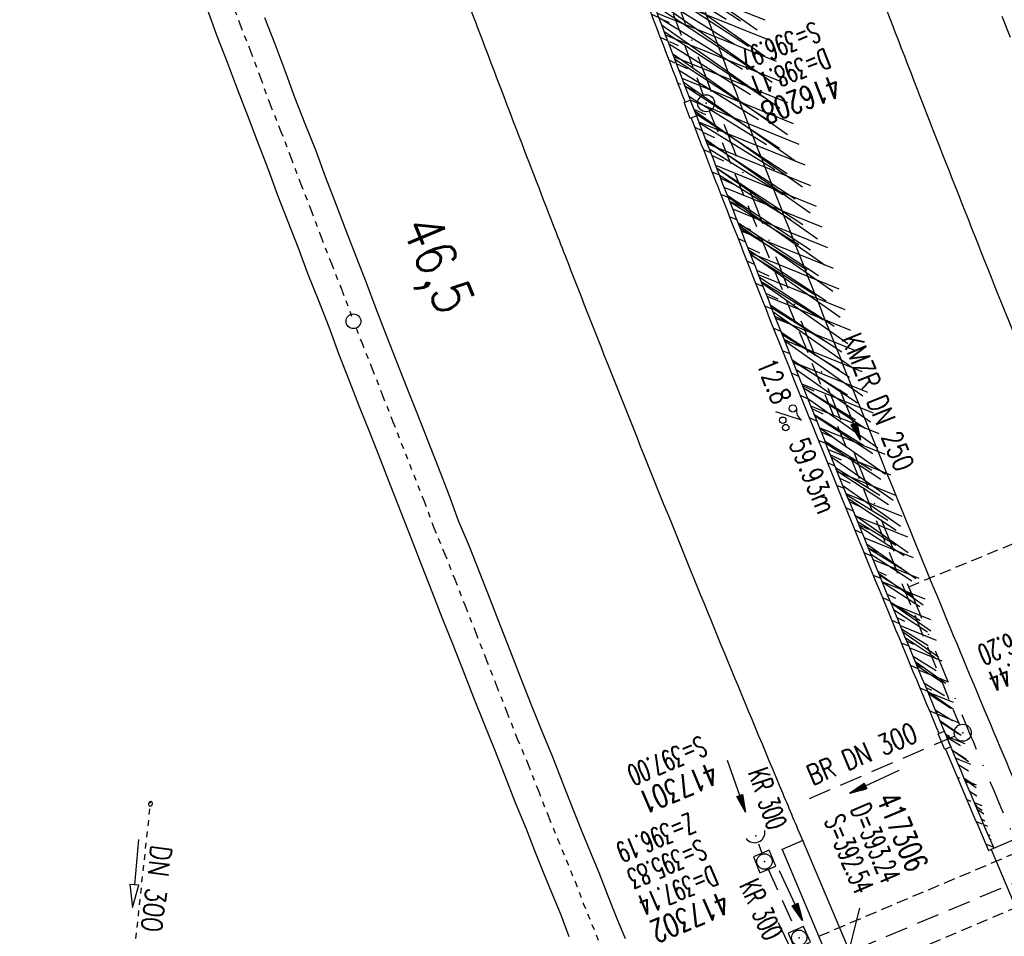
# Model space of a CAD drawing. Extents: x 447882 to 448688, y 437766 to 439043.
# Tile 19 of 50: x 448183 to 448270, y 438382 to 438463. Entities that reach past the tile are written whole.
import ezdxf
from ezdxf.enums import TextEntityAlignment as Align

# ---------------------------------------------------------------- set-up
doc = ezdxf.new("R2010")
doc.units = 0
doc.header["$LTSCALE"] = 2
doc.header["$MEASUREMENT"] = 0
for name, pattern in [('ACAD_ISO10W100W', [0.5, 0.25, -0.25]), ('AUSGEZOGEN', [0]), ('GESTRICH-X2', [1.5, 1, -0.5]), ('GESTRICHELT', [0.75, 0.5, -0.25]), ('STRICHLINIEX2', [0.5, 0.25, -0.25]), ('STRICHPT-X3', [3, 1.5, -0.75, 0, -0.75])]:
    doc.linetypes.add(name, pattern=pattern)
doc.layers.get('0').update_dxf_attribs({"linetype": 'AUSGEZOGEN'})
for name, color, linetype in [('ACHSE', 250, 'STRICHPT-X3'), ('Bahnachse', 7, 'CONTINUOUS'), ('BAUWO', 250, 'CONTINUOUS'), ('BAUWU', 250, 'GESTRICHELT'), ('FBR', 8, 'CONTINUOUS'), ('Gleisachsen', 7, 'CONTINUOUS'), ('HEKTOM', 250, 'GESTRICHELT'), ('KANAL', 7, 'GESTRICH-X2'), ('PFEIL', 7, 'CONTINUOUS'), ('PKT', 7, 'CONTINUOUS'), ('SCHACHTNR', 6, 'CONTINUOUS'), ('SCHLITZRINNE', 8, 'AUSGEZOGEN'), ('SCHSYMBOL', 7, 'AUSGEZOGEN'), ('TEXTO', 4, 'CONTINUOUS'), ('TEXTU', 4, 'CONTINUOUS'), ('Wegdurchlässe', 15, 'CONTINUOUS')]:
    doc.layers.add(name, color=color, linetype=linetype)
doc.styles.add('ROMANS', font='romans.shx', dxfattribs={"width": 0.8})

# ---------------------------------------------------------------- blocks, each defined once
blk = doc.blocks.new('GST')
at = {"color": 0}
blk.add_circle((0, 0), 0.75, dxfattribs=at)
blk.add_point((0, 0), dxfattribs=at)
blk = doc.blocks.new('PROM')
blk.add_line((1.566, 1.817), (0.019, 0.015))
for centre, radius in [((0.317, 1.51), 0.317), ((0.943, 0.291), 0.283), ((1.645, 0.287), 0.283)]:
    blk.add_circle(centre, radius)
blk.add_arc((0.992, 2.682), 1.033, 239.14139, 303.35492)
blk = doc.blocks.new('PFEIL2')
at = {"color": 0}
for p, q in [((0.88, 0.002), (-2.401, -0.012)), ((0.881, -0.271), (0.879, 0.276)), ((0.879, 0.276), (2.429, 0.009)), ((0.911, 0.27), (0.879, 0.265)), ((0.965, 0.261), (0.879, 0.246)), ((1.019, 0.252), (0.879, 0.228)), ((1.073, 0.242), (0.879, 0.209)), ((1.127, 0.233), (0.879, 0.191)), ((1.181, 0.224), (0.879, 0.172)), ((1.235, 0.214), (0.879, 0.154)), ((1.289, 0.205), (0.879, 0.135)), ((1.343, 0.196), (0.879, 0.117)), ((1.397, 0.187), (0.879, 0.098)), ((1.451, 0.177), (0.879, 0.08)), ((1.505, 0.168), (0.879, 0.061)), ((1.559, 0.159), (0.88, 0.043)), ((1.613, 0.149), (0.88, 0.024)), ((1.668, 0.14), (0.88, 0.006)), ((1.722, 0.131), (0.88, -0.013)), ((1.776, 0.121), (0.88, -0.031)), ((1.83, 0.112), (0.88, -0.05)), ((1.884, 0.103), (0.88, -0.068)), ((1.938, 0.094), (0.88, -0.087)), ((1.992, 0.084), (0.88, -0.105)), ((2.046, 0.075), (0.88, -0.124)), ((2.1, 0.066), (0.88, -0.142)), ((2.154, 0.056), (0.88, -0.161)), ((2.208, 0.047), (0.88, -0.179)), ((2.262, 0.038), (0.881, -0.198)), ((2.316, 0.029), (0.881, -0.216)), ((2.37, 0.019), (0.881, -0.235)), ((2.424, 0.01), (0.881, -0.253)), ((2.429, 0.009), (0.881, -0.271))]:
    blk.add_line(p, q, dxfattribs=at)
blk = doc.blocks.new('20')
blk.add_lwpolyline([(-0.754, -0.751), (0.754, -0.751), (0.754, 0.75), (-0.754, 0.75)], close=True)
blk.add_circle((0, 0), 0.676)
blk.add_point((0, 0))
blk = doc.blocks.new('42')
at = {"color": 0}
blk.add_arc((-0.025, -0.311), 0.91, 12.5363, 167.4637, dxfattribs=at)
blk.add_point((0, 0), dxfattribs=at)

msp = doc.modelspace()

# ---------------------------------------------------------------- hatches: boundary and pattern name
at = {"layer": 'SCHLITZRINNE'}
h = msp.add_hatch(dxfattribs=at)
h.set_pattern_fill('_USER', color=256, scale=1.5, angle=45, style=0, pattern_type=0)
h.set_pattern_definition([(324.8574, (448134.7023, 438851.6164), (0.86342, 1.226583), [])])
edge = h.paths.add_edge_path()
edge.add_line((448125.443, 438906.454), (448125.936, 438906.533))
edge.add_line((448125.936, 438906.533), (448126.04, 438905.88))
edge.add_arc((261507.524, 409202.339), 188967.645, 9.03995391, 9.04374407, ccw=False)
edge.add_line((448128.005, 438893.535), (448131.933, 438868.846))
edge.add_line((448131.933, 438868.846), (448133.254, 438860.539))
edge.add_arc((449371.197, 439057.494), 1253.513, 189.039943, 189.277818)
edge.add_arc((454072.816, 439825.545), 6017.453, 189.2778182, 189.3863877)
edge.add_arc((449284.377, 439033.993), 1164.031, 189.386388, 189.87641)
edge.add_arc((450764.431, 439291.676), 2666.349, 189.87641, 190.200181)
edge.add_arc((449881.193, 439132.753), 1768.927, 190.200181, 190.588964)
edge.add_arc((450188.848, 439190.268), 2081.912, 190.588964, 190.947332)
edge.add_arc((450096.336, 439172.374), 1987.685, 190.947332, 191.307685)
edge.add_arc((450103.529, 439173.812), 1995.02, 191.307685, 191.667375)
edge.add_arc((450113.912, 439175.956), 2005.623, 191.667375, 192.024165)
edge.add_arc((450128.354, 439179.032), 2020.389, 192.024165, 192.37965)
edge.add_arc((450121.636, 439177.558), 2013.511, 192.37965, 192.73712)
edge.add_arc((450090.705, 439170.566), 1981.8, 192.73712, 193.097438)
edge.add_arc((450089.716, 439170.336), 1980.784, 193.097438, 193.45758)
edge.add_arc((450128.145, 439179.532), 2020.298, 193.45758, 193.814181)
edge.add_arc((450131.046, 439180.245), 2023.285, 193.814181, 194.170205)
edge.add_arc((450093.866, 439170.858), 1984.938, 194.170205, 194.529652)
edge.add_arc((450094.254, 439170.958), 1985.339, 194.529652, 194.889491)
edge.add_arc((450121.506, 439178.204), 2013.538, 194.889491, 195.246802)
edge.add_arc((450124.649, 439179.061), 2016.795, 195.246802, 195.602873)
edge.add_arc((450111.382, 439175.356), 2003.021, 195.602873, 195.960167)
edge.add_arc((450101.557, 439172.546), 1992.802, 195.960167, 196.3197)
edge.add_arc((450106.363, 439173.953), 1997.81, 196.3197, 196.678782)
edge.add_arc((450107.837, 439174.395), 1999.349, 196.678782, 197.03752)
edge.add_arc((450104.436, 439173.352), 1995.791, 197.03752, 197.396578)
edge.add_arc((450113.998, 439176.348), 2005.812, 197.396578, 197.753665)
edge.add_arc((450121.006, 439178.592), 2013.17, 197.753665, 198.110098)
edge.add_arc((450117.03, 439177.292), 2008.988, 198.110098, 198.467563)
edge.add_arc((450103.872, 439172.898), 1995.115, 198.467563, 198.826268)
edge.add_arc((450099.455, 439171.391), 1990.448, 198.826268, 199.185784)
edge.add_arc((450113.542, 439176.293), 2005.364, 199.185784, 199.54396)
edge.add_arc((450116.79, 439177.446), 2008.81, 199.54396, 199.90126)
edge.add_arc((450108.06, 439174.286), 1999.526, 199.90126, 200.259389)
edge.add_arc((450108.407, 439174.414), 1999.896, 200.259389, 200.617742)
edge.add_arc((450110.76, 439175.299), 2002.409, 200.617742, 200.975871)
edge.add_arc((450111.887, 439175.731), 2003.616, 200.975871, 201.333691)
edge.add_arc((450111.742, 439175.674), 2003.46, 201.333691, 201.691524)
edge.add_arc((450110.583, 439175.213), 2002.213, 201.691524, 202.04953)
edge.add_arc((450111.609, 439175.629), 2003.32, 202.04953, 202.407437)
edge.add_arc((450109.603, 439174.802), 2001.151, 202.407437, 202.765839)
edge.add_arc((450106.414, 439173.464), 1997.693, 202.765839, 203.100071)
edge.add_line((448125.443, 438906.454), (448125.547, 438905.801))
edge.add_arc((261507.369, 409202.315), 188967.302, 9.03995391, 9.04374407, ccw=False)
edge.add_line((448127.511, 438893.456), (448131.439, 438868.767))
edge.add_line((448131.439, 438868.767), (448132.715, 438860.746))
h = msp.add_hatch(dxfattribs=at)
h.set_pattern_fill('_USER', color=256, scale=1.5, angle=45, style=0, pattern_type=0)
h.set_pattern_definition([(326.72764, (448148.0771, 438778.445), (0.822929, 1.254108), [])])
edge = h.paths.add_edge_path()
edge.add_line((448125.936, 438906.533), (448126.04, 438905.88))
edge.add_arc((261507.524, 409202.339), 188967.645, 9.03995391, 9.04374407, ccw=False)
edge.add_line((448128.005, 438893.535), (448131.933, 438868.846))
edge.add_line((448131.933, 438868.846), (448133.254, 438860.539))
edge.add_arc((449371.197, 439057.494), 1253.513, 189.039943, 189.277818)
edge.add_arc((454072.816, 439825.545), 6017.453, 189.2778182, 189.3863877)
edge.add_arc((449284.377, 439033.993), 1164.031, 189.386388, 189.87641)
edge.add_arc((450764.431, 439291.676), 2666.349, 189.87641, 190.200181)
edge.add_arc((449881.193, 439132.753), 1768.927, 190.200181, 190.588964)
edge.add_arc((450188.848, 439190.268), 2081.912, 190.588964, 190.947332)
edge.add_arc((450096.336, 439172.374), 1987.685, 190.947332, 191.307685)
edge.add_arc((450103.529, 439173.812), 1995.02, 191.307685, 191.667375)
edge.add_arc((450113.912, 439175.956), 2005.623, 191.667375, 192.024165)
edge.add_arc((450128.354, 439179.032), 2020.389, 192.024165, 192.37965)
edge.add_arc((450121.636, 439177.558), 2013.511, 192.37965, 192.73712)
edge.add_arc((450090.705, 439170.566), 1981.8, 192.73712, 193.097438)
edge.add_arc((450089.716, 439170.336), 1980.784, 193.097438, 193.45758)
edge.add_arc((450128.145, 439179.532), 2020.298, 193.45758, 193.814181)
edge.add_arc((450131.046, 439180.245), 2023.285, 193.814181, 194.170205)
edge.add_arc((450093.866, 439170.858), 1984.938, 194.170205, 194.529652)
edge.add_arc((450094.254, 439170.958), 1985.339, 194.529652, 194.889491)
edge.add_arc((450121.506, 439178.204), 2013.538, 194.889491, 195.246802)
edge.add_arc((450124.649, 439179.061), 2016.795, 195.246802, 195.602873)
edge.add_arc((450111.382, 439175.356), 2003.021, 195.602873, 195.960167)
edge.add_arc((450101.557, 439172.546), 1992.802, 195.960167, 196.3197)
edge.add_arc((450106.363, 439173.953), 1997.81, 196.3197, 196.678782)
edge.add_arc((450107.837, 439174.395), 1999.349, 196.678782, 197.03752)
edge.add_arc((450104.436, 439173.352), 1995.791, 197.03752, 197.396578)
edge.add_arc((450113.998, 439176.348), 2005.812, 197.396578, 197.753665)
edge.add_arc((450121.006, 439178.592), 2013.17, 197.753665, 198.110098)
edge.add_arc((450117.03, 439177.292), 2008.988, 198.110098, 198.467563)
edge.add_arc((450103.872, 439172.898), 1995.115, 198.467563, 198.826268)
edge.add_arc((450099.455, 439171.391), 1990.448, 198.826268, 199.185784)
edge.add_arc((450113.542, 439176.293), 2005.364, 199.185784, 199.54396)
edge.add_arc((450116.79, 439177.446), 2008.81, 199.54396, 199.90126)
edge.add_arc((450108.06, 439174.286), 1999.526, 199.90126, 200.259389)
edge.add_arc((450108.407, 439174.414), 1999.896, 200.259389, 200.617742)
edge.add_arc((450110.76, 439175.299), 2002.409, 200.617742, 200.975871)
edge.add_arc((450111.887, 439175.731), 2003.616, 200.975871, 201.333691)
edge.add_arc((450111.742, 439175.674), 2003.46, 201.333691, 201.691524)
edge.add_arc((450110.583, 439175.213), 2002.213, 201.691524, 202.04953)
edge.add_arc((450111.609, 439175.629), 2003.32, 202.04953, 202.407437)
edge.add_arc((450109.603, 439174.802), 2001.151, 202.407437, 202.765839)
edge.add_arc((450106.414, 439173.464), 1997.693, 202.765839, 203.100071)
edge.add_arc((450188.848, 439190.268), 2082.412, 190.799627, 190.947332)
edge.add_arc((450096.336, 439172.374), 1988.185, 190.947332, 191.307685)
edge.add_arc((450103.529, 439173.812), 1995.52, 191.307685, 191.667375)
edge.add_arc((450113.912, 439175.956), 2006.123, 191.667375, 192.024165)
edge.add_arc((450128.354, 439179.032), 2020.889, 192.024165, 192.37965)
edge.add_arc((450121.636, 439177.558), 2014.011, 192.37965, 192.469296)
h = msp.add_hatch(dxfattribs=at)
h.set_pattern_fill('_USER', color=256, scale=1.5, angle=45, style=0, pattern_type=0)
h.set_pattern_definition([(328.16104, (448159.8269, 438724.2048), (0.7913003, 1.274301), [])])
edge = h.paths.add_edge_path()
edge.add_line((448125.936, 438906.533), (448126.04, 438905.88))
edge.add_arc((261507.524, 409202.339), 188967.645, 9.03995391, 9.04374407, ccw=False)
edge.add_line((448128.005, 438893.535), (448131.933, 438868.846))
edge.add_line((448131.933, 438868.846), (448133.254, 438860.539))
edge.add_arc((449371.197, 439057.494), 1253.513, 189.039943, 189.277818)
edge.add_arc((454072.816, 439825.545), 6017.453, 189.2778182, 189.3863877)
edge.add_arc((449284.377, 439033.993), 1164.031, 189.386388, 189.87641)
edge.add_arc((450764.431, 439291.676), 2666.349, 189.87641, 190.200181)
edge.add_arc((449881.193, 439132.753), 1768.927, 190.200181, 190.588964)
edge.add_arc((450188.848, 439190.268), 2081.912, 190.588964, 190.947332)
edge.add_arc((450096.336, 439172.374), 1987.685, 190.947332, 191.307685)
edge.add_arc((450103.529, 439173.812), 1995.02, 191.307685, 191.667375)
edge.add_arc((450113.912, 439175.956), 2005.623, 191.667375, 192.024165)
edge.add_arc((450128.354, 439179.032), 2020.389, 192.024165, 192.37965)
edge.add_arc((450121.636, 439177.558), 2013.511, 192.37965, 192.73712)
edge.add_arc((450090.705, 439170.566), 1981.8, 192.73712, 193.097438)
edge.add_arc((450089.716, 439170.336), 1980.784, 193.097438, 193.45758)
edge.add_arc((450128.145, 439179.532), 2020.298, 193.45758, 193.814181)
edge.add_arc((450131.046, 439180.245), 2023.285, 193.814181, 194.170205)
edge.add_arc((450093.866, 439170.858), 1984.938, 194.170205, 194.529652)
edge.add_arc((450094.254, 439170.958), 1985.339, 194.529652, 194.889491)
edge.add_arc((450121.506, 439178.204), 2013.538, 194.889491, 195.246802)
edge.add_arc((450124.649, 439179.061), 2016.795, 195.246802, 195.602873)
edge.add_arc((450111.382, 439175.356), 2003.021, 195.602873, 195.960167)
edge.add_arc((450101.557, 439172.546), 1992.802, 195.960167, 196.3197)
edge.add_arc((450106.363, 439173.953), 1997.81, 196.3197, 196.678782)
edge.add_arc((450107.837, 439174.395), 1999.349, 196.678782, 197.03752)
edge.add_arc((450104.436, 439173.352), 1995.791, 197.03752, 197.396578)
edge.add_arc((450113.998, 439176.348), 2005.812, 197.396578, 197.753665)
edge.add_arc((450121.006, 439178.592), 2013.17, 197.753665, 198.110098)
edge.add_arc((450117.03, 439177.292), 2008.988, 198.110098, 198.467563)
edge.add_arc((450103.872, 439172.898), 1995.115, 198.467563, 198.826268)
edge.add_arc((450099.455, 439171.391), 1990.448, 198.826268, 199.185784)
edge.add_arc((450113.542, 439176.293), 2005.364, 199.185784, 199.54396)
edge.add_arc((450116.79, 439177.446), 2008.81, 199.54396, 199.90126)
edge.add_arc((450108.06, 439174.286), 1999.526, 199.90126, 200.259389)
edge.add_arc((450108.407, 439174.414), 1999.896, 200.259389, 200.617742)
edge.add_arc((450110.76, 439175.299), 2002.409, 200.617742, 200.975871)
edge.add_arc((450111.887, 439175.731), 2003.616, 200.975871, 201.333691)
edge.add_arc((450111.742, 439175.674), 2003.46, 201.333691, 201.691524)
edge.add_arc((450110.583, 439175.213), 2002.213, 201.691524, 202.04953)
edge.add_arc((450111.609, 439175.629), 2003.32, 202.04953, 202.407437)
edge.add_arc((450109.603, 439174.802), 2001.151, 202.407437, 202.765839)
edge.add_arc((450106.414, 439173.464), 1997.693, 202.765839, 203.100071)
edge.add_arc((450121.636, 439177.558), 2014.011, 192.51205, 192.73712)
edge.add_arc((450090.705, 439170.566), 1982.3, 192.73712, 193.097438)
edge.add_arc((450089.716, 439170.336), 1981.284, 193.097438, 193.45758)
edge.add_arc((450128.145, 439179.532), 2020.798, 193.45758, 193.814181)
edge.add_arc((450131.046, 439180.245), 2023.785, 193.814181, 194.170205)
edge.add_arc((450093.866, 439170.858), 1985.438, 194.170205, 194.185146)
h = msp.add_hatch(dxfattribs=at)
h.set_pattern_fill('_USER', color=256, scale=1.5, angle=45, style=0, pattern_type=0)
h.set_pattern_definition([(334.92026, (448224.608, 438502.9346), (0.635819, 1.358578), [])])
edge = h.paths.add_edge_path()
edge.add_line((448125.936, 438906.533), (448126.04, 438905.88))
edge.add_arc((261507.524, 409202.339), 188967.645, 9.03995391, 9.04374407, ccw=False)
edge.add_line((448128.005, 438893.535), (448131.933, 438868.846))
edge.add_line((448131.933, 438868.846), (448133.254, 438860.539))
edge.add_arc((449371.197, 439057.494), 1253.513, 189.039943, 189.277818)
edge.add_arc((454072.816, 439825.545), 6017.453, 189.2778182, 189.3863877)
edge.add_arc((449284.377, 439033.993), 1164.031, 189.386388, 189.87641)
edge.add_arc((450764.431, 439291.676), 2666.349, 189.87641, 190.200181)
edge.add_arc((449881.193, 439132.753), 1768.927, 190.200181, 190.588964)
edge.add_arc((450188.848, 439190.268), 2081.912, 190.588964, 190.947332)
edge.add_arc((450096.336, 439172.374), 1987.685, 190.947332, 191.307685)
edge.add_arc((450103.529, 439173.812), 1995.02, 191.307685, 191.667375)
edge.add_arc((450113.912, 439175.956), 2005.623, 191.667375, 192.024165)
edge.add_arc((450128.354, 439179.032), 2020.389, 192.024165, 192.37965)
edge.add_arc((450121.636, 439177.558), 2013.511, 192.37965, 192.73712)
edge.add_arc((450090.705, 439170.566), 1981.8, 192.73712, 193.097438)
edge.add_arc((450089.716, 439170.336), 1980.784, 193.097438, 193.45758)
edge.add_arc((450128.145, 439179.532), 2020.298, 193.45758, 193.814181)
edge.add_arc((450131.046, 439180.245), 2023.285, 193.814181, 194.170205)
edge.add_arc((450093.866, 439170.858), 1984.938, 194.170205, 194.529652)
edge.add_arc((450094.254, 439170.958), 1985.339, 194.529652, 194.889491)
edge.add_arc((450121.506, 439178.204), 2013.538, 194.889491, 195.246802)
edge.add_arc((450124.649, 439179.061), 2016.795, 195.246802, 195.602873)
edge.add_arc((450111.382, 439175.356), 2003.021, 195.602873, 195.960167)
edge.add_arc((450101.557, 439172.546), 1992.802, 195.960167, 196.3197)
edge.add_arc((450106.363, 439173.953), 1997.81, 196.3197, 196.678782)
edge.add_arc((450107.837, 439174.395), 1999.349, 196.678782, 197.03752)
edge.add_arc((450104.436, 439173.352), 1995.791, 197.03752, 197.396578)
edge.add_arc((450113.998, 439176.348), 2005.812, 197.396578, 197.753665)
edge.add_arc((450121.006, 439178.592), 2013.17, 197.753665, 198.110098)
edge.add_arc((450117.03, 439177.292), 2008.988, 198.110098, 198.467563)
edge.add_arc((450103.872, 439172.898), 1995.115, 198.467563, 198.826268)
edge.add_arc((450099.455, 439171.391), 1990.448, 198.826268, 199.185784)
edge.add_arc((450113.542, 439176.293), 2005.364, 199.185784, 199.54396)
edge.add_arc((450116.79, 439177.446), 2008.81, 199.54396, 199.90126)
edge.add_arc((450108.06, 439174.286), 1999.526, 199.90126, 200.259389)
edge.add_arc((450108.407, 439174.414), 1999.896, 200.259389, 200.617742)
edge.add_arc((450110.76, 439175.299), 2002.409, 200.617742, 200.975871)
edge.add_arc((450111.887, 439175.731), 2003.616, 200.975871, 201.333691)
edge.add_arc((450111.742, 439175.674), 2003.46, 201.333691, 201.691524)
edge.add_arc((450110.583, 439175.213), 2002.213, 201.691524, 202.04953)
edge.add_arc((450111.609, 439175.629), 2003.32, 202.04953, 202.407437)
edge.add_arc((450109.603, 439174.802), 2001.151, 202.407437, 202.765839)
edge.add_arc((450106.414, 439173.464), 1997.693, 202.765839, 203.100071)
edge.add_arc((450113.542, 439176.293), 2005.864, 199.384527, 199.54396)
edge.add_arc((450116.79, 439177.446), 2009.31, 199.54396, 199.90126)
edge.add_arc((450108.06, 439174.286), 2000.026, 199.90126, 200.259389)
edge.add_arc((450108.407, 439174.414), 2000.396, 200.259389, 200.617742)
edge.add_arc((450110.76, 439175.299), 2002.909, 200.617742, 200.975871)
edge.add_arc((450111.887, 439175.731), 2004.116, 200.975871, 201.063002)
h = msp.add_hatch(dxfattribs=at)
h.set_pattern_fill('_USER', color=256, scale=1.5, angle=45, style=0, pattern_type=0)
h.set_pattern_definition([(337.95664, (448265.5285, 438397.6318), (0.5629623, 1.39035), [])])
edge = h.paths.add_edge_path()
edge.add_line((448125.936, 438906.533), (448126.04, 438905.88))
edge.add_arc((261507.524, 409202.339), 188967.645, 9.03995391, 9.04374407, ccw=False)
edge.add_line((448128.005, 438893.535), (448131.933, 438868.846))
edge.add_line((448131.933, 438868.846), (448133.254, 438860.539))
edge.add_arc((449371.197, 439057.494), 1253.513, 189.039943, 189.277818)
edge.add_arc((454072.816, 439825.545), 6017.453, 189.2778182, 189.3863877)
edge.add_arc((449284.377, 439033.993), 1164.031, 189.386388, 189.87641)
edge.add_arc((450764.431, 439291.676), 2666.349, 189.87641, 190.200181)
edge.add_arc((449881.193, 439132.753), 1768.927, 190.200181, 190.588964)
edge.add_arc((450188.848, 439190.268), 2081.912, 190.588964, 190.947332)
edge.add_arc((450096.336, 439172.374), 1987.685, 190.947332, 191.307685)
edge.add_arc((450103.529, 439173.812), 1995.02, 191.307685, 191.667375)
edge.add_arc((450113.912, 439175.956), 2005.623, 191.667375, 192.024165)
edge.add_arc((450128.354, 439179.032), 2020.389, 192.024165, 192.37965)
edge.add_arc((450121.636, 439177.558), 2013.511, 192.37965, 192.73712)
edge.add_arc((450090.705, 439170.566), 1981.8, 192.73712, 193.097438)
edge.add_arc((450089.716, 439170.336), 1980.784, 193.097438, 193.45758)
edge.add_arc((450128.145, 439179.532), 2020.298, 193.45758, 193.814181)
edge.add_arc((450131.046, 439180.245), 2023.285, 193.814181, 194.170205)
edge.add_arc((450093.866, 439170.858), 1984.938, 194.170205, 194.529652)
edge.add_arc((450094.254, 439170.958), 1985.339, 194.529652, 194.889491)
edge.add_arc((450121.506, 439178.204), 2013.538, 194.889491, 195.246802)
edge.add_arc((450124.649, 439179.061), 2016.795, 195.246802, 195.602873)
edge.add_arc((450111.382, 439175.356), 2003.021, 195.602873, 195.960167)
edge.add_arc((450101.557, 439172.546), 1992.802, 195.960167, 196.3197)
edge.add_arc((450106.363, 439173.953), 1997.81, 196.3197, 196.678782)
edge.add_arc((450107.837, 439174.395), 1999.349, 196.678782, 197.03752)
edge.add_arc((450104.436, 439173.352), 1995.791, 197.03752, 197.396578)
edge.add_arc((450113.998, 439176.348), 2005.812, 197.396578, 197.753665)
edge.add_arc((450121.006, 439178.592), 2013.17, 197.753665, 198.110098)
edge.add_arc((450117.03, 439177.292), 2008.988, 198.110098, 198.467563)
edge.add_arc((450103.872, 439172.898), 1995.115, 198.467563, 198.826268)
edge.add_arc((450099.455, 439171.391), 1990.448, 198.826268, 199.185784)
edge.add_arc((450113.542, 439176.293), 2005.364, 199.185784, 199.54396)
edge.add_arc((450116.79, 439177.446), 2008.81, 199.54396, 199.90126)
edge.add_arc((450108.06, 439174.286), 1999.526, 199.90126, 200.259389)
edge.add_arc((450108.407, 439174.414), 1999.896, 200.259389, 200.617742)
edge.add_arc((450110.76, 439175.299), 2002.409, 200.617742, 200.975871)
edge.add_arc((450111.887, 439175.731), 2003.616, 200.975871, 201.333691)
edge.add_arc((450111.742, 439175.674), 2003.46, 201.333691, 201.691524)
edge.add_arc((450110.583, 439175.213), 2002.213, 201.691524, 202.04953)
edge.add_arc((450111.609, 439175.629), 2003.32, 202.04953, 202.407437)
edge.add_arc((450109.603, 439174.802), 2001.151, 202.407437, 202.765839)
edge.add_arc((450106.414, 439173.464), 1997.693, 202.765839, 203.100071)
edge.add_arc((450106.414, 439173.464), 1998.193, 202.821848, 203.100071)
edge.add_line((448268.435, 438389.496), (448268.895, 438389.693))

# ---------------------------------------------------------------- linework, layer by layer
at = {"layer": 'ACHSE'}
for points in [[(448115.396, 438985.501, -0.000001), (448118.194, 438967.918, -0.000001), (448122.122, 438943.229, 0.000002), (448126.051, 438918.539, 0.000007)], [(448238.476, 438470.892, 0.001563), (448242.915, 438459.203, 0.001561), (448247.426, 438447.545, 0.001561), (448252.01, 438435.916, 0.001562), (448256.666, 438424.317, 0.001562), (448261.395, 438412.745, 0.001564), (448266.198, 438401.199, 0.001565), (448271.069, 438389.693, 0.001563), (448275.461, 438379.497, 0.001248), (448281.031, 438366.763, 0.001872), (448284.943, 438357.969, 0.001172), (448291.278, 438343.96, 0.00352), (448301.784, 438321.295, 0.003514), (448312.624, 438298.747, 0.001171)]]:
    msp.add_lwpolyline(points, format="xyb", dxfattribs=at)
at = {"layer": 'Bahnachse', "linetype": 'ACAD_ISO10W100W'}
for p, q in [((448201.591, 438464.575), (448202.443, 438462.276)), ((448202.443, 438462.276), (448203.358, 438459.945)), ((448203.358, 438459.945), (448204.226, 438457.598)), ((448204.226, 438457.598), (448205.094, 438455.251)), ((448205.094, 438455.251), (448206.009, 438452.92)), ((448206.009, 438452.92), (448206.924, 438450.589)), ((448206.924, 438450.589), (448207.791, 438448.242)), ((448207.791, 438448.242), (448208.707, 438445.91)), ((448208.707, 438445.91), (448209.574, 438443.564)), ((448209.574, 438443.564), (448210.489, 438441.232)), ((448210.489, 438441.232), (448211.404, 438438.901)), ((448211.404, 438438.901), (448212.257, 438436.602)), ((448212.673, 438435.542), (448213.172, 438434.271)), ((448213.172, 438434.271), (448214.087, 438431.939)), ((448214.087, 438431.939), (448215.002, 438429.608)), ((448215.002, 438429.608), (448215.917, 438427.277)), ((448215.917, 438427.277), (448216.653, 438425.402)), ((448216.653, 438425.402), (448217.747, 438422.614)), ((448217.747, 438422.614), (448218.662, 438420.283)), ((448218.662, 438420.283), (448219.53, 438417.936)), ((448219.53, 438417.936), (448220.477, 438415.668)), ((448220.477, 438415.668), (448221.392, 438413.336)), ((448221.392, 438413.336), (448222.308, 438411.005)), ((448222.308, 438411.005), (448223.223, 438408.674)), ((448223.223, 438408.674), (448224.138, 438406.342)), ((448224.138, 438406.342), (448225.053, 438404.011)), ((448225.053, 438404.011), (448225.968, 438401.68)), ((448225.968, 438401.68), (448226.883, 438399.348)), ((448226.883, 438399.348), (448227.83, 438397.08)), ((448227.83, 438397.08), (448228.746, 438394.749)), ((448228.746, 438394.749), (448229.661, 438392.417)), ((448229.661, 438392.417), (448230.437, 438390.514)), ((448230.437, 438390.514), (448231.197, 438388.658)), ((448231.197, 438388.658), (448231.974, 438386.755)), ((448231.974, 438386.755), (448232.702, 438384.836)), ((448232.702, 438384.836), (448233.463, 438382.98)), ((448233.463, 438382.98), (448234.239, 438381.077))]:
    msp.add_line(p, q, dxfattribs=at)
at = {"layer": 'Bahnachse', "linetype": 'Continuous'}
msp.add_ellipse((448212.435, 438436.147), major_axis=(-0.46, 0.46), ratio=1, start_param=2.750434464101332, end_param=9.033619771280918, dxfattribs=at)
at = {"layer": 'BAUWO'}
for p, q in [((448272.594, 438391.265), (448268.665, 438389.595)), ((448252.073, 438390.369), (448250.254, 438389.573)), ((448260.195, 438371.155), (448252.073, 438390.369)), ((448250.254, 438389.573), (448258.351, 438370.374)), ((448268.665, 438389.595), (448271.349, 438383.28))]:
    msp.add_line(p, q, dxfattribs=at)
at = {"layer": 'BAUWU'}
for p, q in [((448253.486, 438381.946), (448288.675, 438396.845)), ((448290.41, 438392.782), (448255.222, 438377.803))]:
    msp.add_line(p, q, dxfattribs=at)
at = {"layer": 'FBR'}
for points in [[(448116.219, 438967.604, -0.000001), (448120.147, 438942.914, 0.000002), (448124.076, 438918.225, 0.000007)], [(448158.116, 438667.243, 0.001337), (448160.838, 438656.896, 0.001559), (448164.127, 438644.679, 0.001554), (448167.486, 438632.505, 0.001559), (448170.909, 438620.393, 0.001569), (448174.411, 438608.29, 0.001567), (448177.994, 438596.193, 0.001565), (448181.652, 438584.121, 0.001567), (448185.383, 438572.084, 0.001558), (448189.186, 438560.076, 0.001555), (448193.071, 438548.07, 0.00156), (448197.034, 438536.078, 0.001565), (448201.059, 438524.153, 0.001569), (448205.157, 438512.255, 0.001563), (448209.345, 438500.337, 0.001559), (448213.605, 438488.455, 0.001563), (448217.929, 438476.628, 0.001564), (448222.33, 438464.818, 0.001563), (448226.808, 438453.028, 0.001202), (448230.306, 438443.97, 0.001561)], [(448190.318, 438622.546, 0.001158), (448192.886, 438613.699, 0.001567), (448196.435, 438601.718, 0.001565), (448200.058, 438589.762, 0.001567), (448203.753, 438577.839, 0.001558), (448207.52, 438565.945, 0.001555), (448211.368, 438554.054, 0.00156), (448215.293, 438542.177, 0.001565), (448219.279, 438530.365, 0.001569), (448223.338, 438518.58, 0.001563), (448227.487, 438506.777, 0.001559), (448231.706, 438495.008, 0.001563), (448235.988, 438483.294, 0.001564), (448240.347, 438471.596, 0.001563), (448244.783, 438459.919, 0.001561), (448249.289, 438448.273, 0.001561), (448253.868, 438436.655, 0.001562), (448258.519, 438425.068, 0.001562), (448263.244, 438413.507, 0.001564), (448268.042, 438401.973, 0.001459), (448272.576, 438391.257)], [(448210.804, 438606.023, 0.001565), (448214.4, 438594.157, 0.001567), (448218.067, 438582.324, 0.001558), (448221.806, 438570.519, 0.001555), (448225.625, 438558.717, 0.00156), (448229.521, 438546.929, 0.001565), (448233.477, 438535.206, 0.001569), (448237.506, 438523.51, 0.001563), (448241.623, 438511.795, 0.001559), (448245.81, 438500.115, 0.001563), (448250.061, 438488.488, 0.001564), (448254.387, 438476.878, 0.001563), (448258.789, 438465.289, 0.001561), (448263.262, 438453.73, 0.001561), (448267.806, 438442.2, 0.001562), (448272.423, 438430.699, 0.001562), (448277.112, 438419.225, 0.001564), (448281.874, 438407.778, 0.000586), (448283.673, 438403.503)], [(448192.603, 438600.57, 0.001565), (448196.233, 438588.59, 0.001567), (448199.935, 438576.643, 0.001558), (448203.71, 438564.726, 0.001555), (448207.566, 438552.81, 0.00156), (448211.499, 438540.909, 0.001565), (448215.493, 438529.075, 0.001569), (448219.56, 438517.266, 0.001563), (448223.717, 438505.439, 0.001559), (448227.945, 438493.647, 0.001563), (448232.236, 438481.908, 0.001564), (448236.604, 438470.188, 0.001563), (448241.047, 438458.487, 0.001561), (448245.563, 438446.817, 0.001561), (448250.152, 438435.177, 0.001562), (448254.812, 438423.567, 0.001562), (448259.546, 438411.983, 0.001564), (448264.354, 438400.425, 0.001458), (448268.895, 438389.693)], [(448230.306, 438443.97, 0.000359), (448231.358, 438441.269, 0.001561), (448235.981, 438429.54, 0.001562), (448240.677, 438417.842, 0.001562), (448245.447, 438406.169, 0.001564), (448250.292, 438394.524, 0.000561), (448252.045, 438390.357, 0.001563)]]:
    msp.add_lwpolyline(points, format="xyb", dxfattribs=at)
at = {"layer": 'Gleisachsen', "linetype": 'Continuous'}
for p, q in [((448199.524, 438463.655), (448200.392, 438461.308)), ((448204.594, 438462.936), (448205.509, 438460.605)), ((448200.392, 438461.308), (448201.307, 438458.977)), ((448205.509, 438460.605), (448206.377, 438458.258)), ((448201.307, 438458.977), (448202.174, 438456.63)), ((448206.377, 438458.258), (448207.245, 438455.911)), ((448202.174, 438456.63), (448203.09, 438454.299)), ((448207.245, 438455.911), (448208.16, 438453.58)), ((448203.09, 438454.299), (448203.957, 438451.952)), ((448208.16, 438453.58), (448209.075, 438451.249)), ((448203.957, 438451.952), (448204.872, 438449.621)), ((448209.075, 438451.249), (448209.942, 438448.902)), ((448204.872, 438449.621), (448205.74, 438447.274)), ((448209.942, 438448.902), (448210.858, 438446.571)), ((448205.74, 438447.274), (448206.655, 438444.943)), ((448210.858, 438446.571), (448211.725, 438444.224)), ((448206.655, 438444.943), (448207.57, 438442.611)), ((448211.725, 438444.224), (448212.64, 438441.893)), ((448207.57, 438442.611), (448208.422, 438440.312)), ((448212.64, 438441.893), (448213.555, 438439.561)), ((448208.422, 438440.312), (448209.337, 438437.981)), ((448213.555, 438439.561), (448214.408, 438437.262)), ((448209.337, 438437.981), (448210.253, 438435.649)), ((448214.408, 438437.262), (448215.323, 438434.931)), ((448210.253, 438435.649), (448211.12, 438433.303)), ((448215.323, 438434.931), (448216.238, 438432.6)), ((448211.12, 438433.303), (448212.035, 438430.971)), ((448216.238, 438432.6), (448217.153, 438430.268)), ((448212.035, 438430.971), (448212.95, 438428.64)), ((448217.153, 438430.268), (448218.068, 438427.937)), ((448212.95, 438428.64), (448213.866, 438426.309)), ((448218.068, 438427.937), (448218.983, 438425.606)), ((448213.866, 438426.309), (448214.781, 438423.977)), ((448218.983, 438425.606), (448219.898, 438423.274)), ((448214.781, 438423.977), (448215.696, 438421.646)), ((448219.898, 438423.274), (448220.813, 438420.943)), ((448215.696, 438421.646), (448216.611, 438419.315)), ((448220.813, 438420.943), (448221.681, 438418.596)), ((448216.611, 438419.315), (448217.526, 438416.983)), ((448221.681, 438418.596), (448222.628, 438416.328)), ((448217.526, 438416.983), (448218.441, 438414.652)), ((448222.628, 438416.328), (448223.543, 438413.997)), ((448218.441, 438414.652), (448219.356, 438412.321)), ((448223.543, 438413.997), (448224.459, 438411.665)), ((448219.356, 438412.321), (448220.271, 438409.989)), ((448224.459, 438411.665), (448225.374, 438409.334)), ((448220.271, 438409.989), (448221.187, 438407.658)), ((448225.374, 438409.334), (448226.289, 438407.003)), ((448221.187, 438407.658), (448222.102, 438405.327)), ((448226.289, 438407.003), (448227.204, 438404.671)), ((448222.102, 438405.327), (448223.017, 438402.996)), ((448227.204, 438404.671), (448228.119, 438402.34)), ((448223.017, 438402.996), (448223.917, 438400.712)), ((448228.119, 438402.34), (448229.034, 438400.009)), ((448223.917, 438400.712), (448224.879, 438398.396)), ((448229.034, 438400.009), (448229.981, 438397.74)), ((448224.879, 438398.396), (448225.794, 438396.065)), ((448229.981, 438397.74), (448230.897, 438395.409)), ((448225.794, 438396.065), (448226.709, 438393.733)), ((448230.897, 438395.409), (448231.812, 438393.078)), ((448226.709, 438393.733), (448227.672, 438391.417)), ((448231.812, 438393.078), (448232.588, 438391.174)), ((448227.672, 438391.417), (448228.401, 438389.499)), ((448232.588, 438391.174), (448233.348, 438389.319)), ((448228.401, 438389.499), (448229.177, 438387.595)), ((448233.348, 438389.319), (448234.125, 438387.415)), ((448229.177, 438387.595), (448229.937, 438385.739)), ((448234.125, 438387.415), (448234.853, 438385.496)), ((448229.937, 438385.739), (448230.714, 438383.836)), ((448234.853, 438385.496), (448235.614, 438383.641)), ((448230.714, 438383.836), (448231.442, 438381.917)), ((448235.614, 438383.641), (448236.39, 438381.737))]:
    msp.add_line(p, q, dxfattribs=at)
at = {"layer": 'HEKTOM'}
msp.add_line((448261.406, 438412.75), (448298.406, 438428), dxfattribs=at)
at = {"layer": 'KANAL'}
for p, q in [((448222.969, 438511.094), (448243.281, 438456.063)), ((448266.344, 438471.438), (448290.063, 438410.688)), ((448243.813, 438454.688), (448265.875, 438400.563)), ((448265.474, 438399.586), (448252.275, 438393.907)), ((448256.656, 438380.75), (448287.219, 438393.594)), ((448248.156, 438390.094), (448248.438, 438389.25)), ((448249, 438387.844), (448251.438, 438382.5))]:
    msp.add_line(p, q, dxfattribs=at)
at = {"layer": 'PKT'}
for p in [(448252.073, 438390.369), (448250.254, 438389.573), (448268.665, 438389.595), (448253.486, 438381.946)]:
    msp.add_point(p, dxfattribs=at)
at = {"layer": 'SCHACHTNR'}
msp.add_line((448256.264, 438381.156), (448257.084, 438384.399), dxfattribs=at)
at = {"layer": 'SCHLITZRINNE'}
for p, q in [((448242.528, 438453.249), (448243.171, 438452.972)), ((448243.287, 438451.288), (448243.931, 438451.01)), ((448244.049, 438449.325), (448244.694, 438449.046)), ((448244.814, 438447.361), (448245.46, 438447.082)), ((448245.582, 438445.395), (448246.229, 438445.116)), ((448246.353, 438443.429), (448247, 438443.149)), ((448247.127, 438441.461), (448247.774, 438441.181)), ((448247.903, 438439.492), (448248.552, 438439.212)), ((448248.683, 438437.521), (448249.332, 438437.241)), ((448249.465, 438435.55), (448250.115, 438435.269)), ((448250.251, 438433.577), (448250.901, 438433.296)), ((448251.039, 438431.603), (448251.69, 438431.321)), ((448251.83, 438429.627), (448252.482, 438429.346)), ((448252.624, 438427.65), (448253.276, 438427.369)), ((448253.421, 438425.672), (448254.074, 438425.39)), ((448254.221, 438423.693), (448254.875, 438423.411)), ((448255.024, 438421.713), (448255.679, 438421.43)), ((448255.83, 438419.731), (448256.485, 438419.448)), ((448256.639, 438417.748), (448257.295, 438417.464)), ((448257.451, 438415.763), (448258.108, 438415.48)), ((448258.266, 438413.777), (448258.924, 438413.494)), ((448259.084, 438411.79), (448259.742, 438411.506)), ((448259.905, 438409.802), (448260.564, 438409.518)), ((448260.73, 438407.812), (448261.389, 438407.528)), ((448261.557, 438405.821), (448262.217, 438405.536)), ((448262.387, 438403.829), (448263.048, 438403.544)), ((448263.22, 438401.835), (448263.882, 438401.55)), ((448264.057, 438399.84), (448264.091, 438399.825))]:
    msp.add_line(p, q, dxfattribs=at)
for points in [[(448221.387, 438510.532, 0.000695), (448223.246, 438505.272, 0.001559), (448227.475, 438493.477, 0.001563), (448231.767, 438481.735, 0.001564), (448236.136, 438470.012, 0.001563), (448240.581, 438458.308, 0.00038), (448241.674, 438455.463, 0.001561)], [(448242.214, 438454.061, 0.000994), (448245.097, 438446.636, 0.001561), (448249.687, 438434.992, 0.001562), (448254.348, 438423.379, 0.001562), (448259.084, 438411.792, 0.001564), (448263.893, 438400.231, 0.000056), (448264.067, 438399.815, 0.001458)], [(448264.65, 438398.43, 0.001214), (448268.435, 438389.496, 0.001458)]]:
    msp.add_lwpolyline(points, format="xyb", dxfattribs=at)
at = {"layer": 'SCHLITZRINNE', "flags": 128}
msp.add_lwpolyline([(448268.435, 438389.496), (448268.895, 438389.693)], dxfattribs=at)
at = {"layer": 'SCHSYMBOL'}
for points in [[(448242.14, 438455.643), (448242.681, 438454.241), (448242.137, 438454.031), (448241.596, 438455.433)], [(448264.528, 438400.009), (448265.111, 438398.624), (448264.574, 438398.398), (448263.991, 438399.783)]]:
    msp.add_lwpolyline(points, close=True, dxfattribs=at)
at = {"layer": 'Wegdurchlässe', "linetype": 'STRICHLINIEX2'}
msp.add_line((448192.708, 438376.756), (448194.557, 438393.832), dxfattribs=at)
at = {"layer": 'Wegdurchlässe', "linetype": 'Continuous'}
for p, q in [((448193.473, 438390.46), (448193.117, 438386.476)), ((448192.718, 438386.511), (448192.939, 438384.484)), ((448193.117, 438386.476), (448192.718, 438386.511)), ((448192.939, 438384.484), (448193.515, 438386.44)), ((448193.515, 438386.44), (448193.117, 438386.476))]:
    msp.add_line(p, q, dxfattribs=at)
msp.add_ellipse((448194.533, 438393.608), major_axis=(0.024, 0.224), ratio=0.666667, start_param=0, end_param=6.283185, dxfattribs=at)

# ---------------------------------------------------------------- block references
at = {"layer": 'PFEIL'}
for p, rotation in [((448256.235, 438427.925), 292.1885999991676), ((448246.209, 438395.164), 288.9259000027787), ((448258.385, 438395.568), 204.7742457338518), ((448251.017, 438385.533), 294.4689999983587), ((448250.953, 438380.957), 294.9833000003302)]:
    msp.add_blockref('PFEIL2', p, dxfattribs=dict(at, rotation=rotation))
at = {"layer": 'SCHSYMBOL'}
for name, p, rotation in [('GST', (448243.532, 438455.37), 291.0844000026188), ('GST', (448266.165, 438399.878), 292.8007999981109), ('42', (448247.907, 438390.795), 202.8375999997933), ('20', (448248.685, 438388.526), 292.9053999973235), ('20', (448251.744, 438381.804), 293.1146999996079)]:
    msp.add_blockref(name, p, dxfattribs=dict(at, rotation=rotation))
at = {"layer": 'TEXTU', "rotation": 292.1885999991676}
msp.add_blockref('PROM', (448249.668, 438428.187), dxfattribs=at)

# ---------------------------------------------------------------- texts
at = {"layer": 'Bahnachse', "linetype": 'Continuous', "style": 'ROMANS', "oblique": 360, "width": 0.8334}
msp.add_text('46,5', height=3.5, rotation=292.59577, dxfattribs=at).set_placement((448216.642, 438444.542))
at = {"layer": 'SCHACHTNR', "style": 'ROMANS'}
for s, height, rotation, width, p in [('S=396.97', 1.8, 201.0844, 0.6, (448253.121, 438462.599)), ('D=398.11', 1.8, 201.0844, 0.6, (448254.027, 438460.255)), ('416208', 2, 201.0844, 0.7, (448254.902, 438457.911)), ('S=396.20', 1.8, 202.8008, 0.6, (448273.983, 438410.253)), ('D=397.44', 1.8, 202.8008, 0.6, (448274.952, 438407.94)), ('S=397.00', 1.8, 202.8376, 0.6, (448243.075, 438399.645)), ('417301', 2, 202.8376, 0.7, (448244.044, 438397.332)), ('417306', 2, 292.75985, 0.7, (448258.533, 438394.085)), ('D=393.24', 1.8, 292.75985, 0.6, (448256.244, 438393.135)), ('Z=396.19', 1.8, 202.9053, 0.6, (448242.092, 438392.848)), ('S=392.54', 1.8, 292.75985, 0.6, (448253.925, 438392.152)), ('S=395.83', 1.8, 202.9053, 0.6, (448243.06, 438390.536)), ('D=397.14', 1.8, 202.9053, 0.6, (448244.06, 438388.223)), ('417302', 2, 202.9053, 0.7, (448245.029, 438385.942))]:
    msp.add_text(s, height=height, rotation=rotation, dxfattribs=dict(at, width=width)).set_placement(p)
at = {"layer": 'TEXTO', "style": 'ROMANS'}
for s, rotation, width, p in [('KMZR DN 250', 292.1886, 0.75, (448257.862, 438428.68)), ('BR DN 300', 22.8209, 0.75, (448257.627, 438397.179)), ('KR 300', 288.9259, 0.6, (448248.104, 438393.782)), ('KR 300', 294.469, 0.6, (448247.572, 438383.921))]:
    msp.add_text(s, height=1.8, rotation=rotation, dxfattribs=dict(at, width=width)).set_placement(p, align=Align.CENTER)
at = {"layer": 'TEXTU', "style": 'ROMANS', "width": 0.75}
for s, p in [('12.8', (448247.936, 438432.415)), ('59.93m', (448250.811, 438425.415))]:
    msp.add_text(s, height=1.8, rotation=292.1886, dxfattribs=at).set_placement(p)
at = {"layer": 'Wegdurchlässe', "linetype": 'Continuous', "style": 'ROMANS', "oblique": 360, "width": 0.8334}
msp.add_text('DN 300', height=1.8, rotation=263.04655, dxfattribs=at).set_placement((448194.625, 438390.037))

doc.saveas('drawing.dxf')
